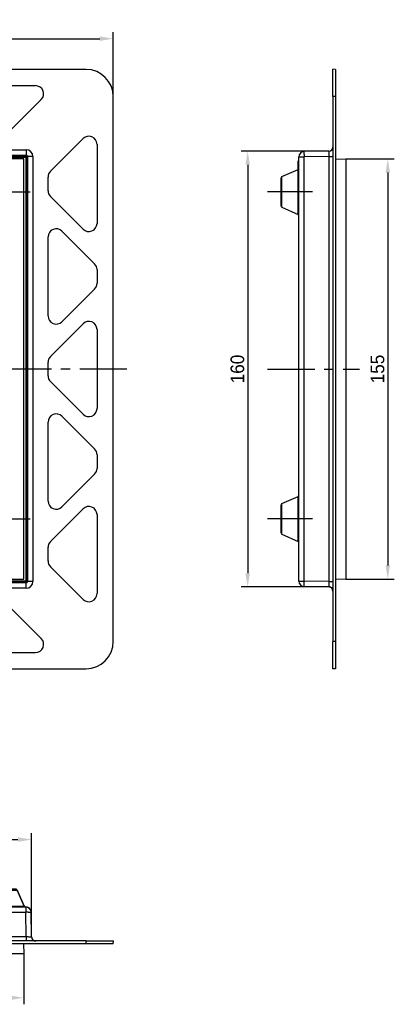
# Model space of a CAD drawing. Header units: millimetres. Extents: x 116 to 528, y 66 to 427.
# Tile 4 of 4: x 390 to 528, y 66 to 427. Entities that reach past the tile are written whole.
import ezdxf

# ---------------------------------------------------------------- set-up
doc = ezdxf.new("R2010")
doc.units = ezdxf.units.MM
doc.header["$LTSCALE"] = 46.255
doc.header["$PDMODE"] = 3
doc.header["$PDSIZE"] = 2.5
doc.linetypes.add('CENTER', pattern=[0.6, 0.375, -0.075, 0.075, -0.075])
doc.layers.get('0').update_dxf_attribs({"linetype": 'CONTINUOUS'})
doc.layers.get('Defpoints').update_dxf_attribs({"linetype": 'CONTINUOUS'})
doc.layers.add('BEM', color=7, linetype='CONTINUOUS', lineweight=35)
for name, color, linetype in [('SP860_007_01_BL0', 7, 'CONTINUOUS'), ('SP860_020_00_BL1', 7, 'CONTINUOUS'), ('STD_ACHSEN', 7, 'CONTINUOUS')]:
    doc.layers.add(name, color=color, linetype=linetype)
doc.styles.get("Standard").update_dxf_attribs({"font": 'txt', "width": 0.8})
doc.styles.add('TECE Standard', font='arial.ttf', dxfattribs={"width": 0.9})
doc.dimstyles.get("Standard").update_dxf_attribs({"dimtxt": 3.5, "dimasz": 3.5, "dimexe": 0.18, "dimexo": 0.0625, "dimgap": 0.09, "dimtad": 1, "dimdsep": 46, "dimtxsty": 'Standard', "dimcen": 0.09, "dimadec": 0, "dimazin": 0, "dimtol": 1, "dimtp": 0.01, "dimtm": 0.01, "dimtfac": 1, "dimtofl": 0, "dimtmove": 0, "dimatfit": 3, "dimfxl": 1, "dimtolj": 1, "dimarcsym": 0})

# ---------------------------------------------------------------- blocks, each defined once
blk = doc.blocks.new('TC-9240649_VA')
at = {"layer": 'SP860_007_01_BL0', "color": 7, "linetype": 'Continuous'}
for p, q in [((112.1, 77.1), (-112.1, 77.1)), ((112.1, -77.1), (112.1, 77.1)), ((-112.1, -77.1), (112.1, -77.1))]:
    blk.add_line(p, q, dxfattribs=at)
at = {"layer": 'SP860_020_00_BL1', "color": 7, "linetype": 'Continuous'}
for p, q in [((134.98, 109.98), (-134.98, 109.98)), ((87.41, 104), (116.41, 104)), ((118.53, 98.88), (106.53, 86.88)), ((144.98, -99.98), (144.98, 99.98)), ((121.88, 72.56), (133.88, 84.56)), ((139, 82.44), (139, 53.44)), ((121, 65.44), (121, 70.44)), ((133.88, 51.32), (121.88, 63.32)), ((126.12, 50.59), (138.12, 38.59)), ((121, 19.47), (121, 48.47)), ((139, 36.47), (139, 31.47)), ((138.12, 29.35), (126.12, 17.35)), ((121.88, 4.62), (133.88, 16.62)), ((139, 14.5), (139, -14.5)), ((121, -2.5), (121, 2.5)), ((133.88, -16.62), (121.88, -4.62)), ((126.12, -17.35), (138.12, -29.35)), ((121, -48.47), (121, -19.47)), ((139, -31.47), (139, -36.47)), ((138.12, -38.59), (126.12, -50.59)), ((121.88, -63.32), (133.88, -51.32)), ((139, -53.44), (139, -82.44)), ((121, -70.44), (121, -65.44)), ((133.88, -84.56), (121.88, -72.56)), ((118.53, -98.88), (106.53, -86.88)), ((87.41, -104), (116.41, -104)), ((-134.98, -109.98), (134.98, -109.98))]:
    blk.add_line(p, q, dxfattribs=at)
at = {"layer": 'SP860_020_00_BL1', "color": 9, "linetype": 'Continuous'}
for p, q in [((-112.97, 80.47), (112.97, 80.47)), ((112.97, 80.47), (112.97, 78.47)), ((-112.97, 78.47), (112.97, 78.47)), ((-112.8, 78.3), (112.8, 78.3)), ((-112.8, 77.8), (112.8, 77.8)), ((112.97, 78.47), (112.8, 78.3)), ((112.8, 77.8), (112.8, 78.3)), ((112.8, 77.8), (113.3, 77.8)), ((112.8, 77.8), (112.8, -77.8)), ((113.47, 77.97), (113.3, 77.8)), ((113.3, 77.8), (113.3, -77.8)), ((115.47, 77.97), (113.47, 77.97)), ((113.47, 77.97), (113.47, -77.97)), ((115.47, 77.97), (115.47, -77.97)), ((112.97, -78.47), (-112.97, -78.47)), ((112.8, -77.8), (-112.8, -77.8)), ((112.8, -78.3), (-112.8, -78.3)), ((112.8, -77.8), (112.8, -78.3)), ((112.8, -77.8), (113.3, -77.8)), ((112.97, -78.47), (112.8, -78.3)), ((112.97, -80.47), (112.97, -78.47)), ((113.47, -77.97), (113.3, -77.8)), ((115.47, -77.97), (113.47, -77.97)), ((112.97, -80.47), (-112.97, -80.47)), ((118.53, -98.88), (118.52, -98.89)), ((116.41, -104), (116.41, -103.98))]:
    blk.add_line(p, q, dxfattribs=at)
at = {"layer": 'SP860_020_00_BL1', "color": 7, "linetype": 'CENTER'}
for p, q in [((104, 65), (114.5, 65)), ((104, -55), (114.5, -55))]:
    blk.add_line(p, q, dxfattribs=at)
at = {"layer": 'SP860_020_00_BL1', "color": 7, "linetype": 'Continuous'}
for centre, start, end in [((116.41, 101), 315, 90), ((136, 82.44), 0, 135), ((124, 70.44), 135, 180), ((124, 65.44), 180, 225), ((124, 48.47), 45, 180), ((136, 53.44), 225, 0), ((136, 36.47), 0, 45), ((136, 31.47), 315, 0), ((124, 19.47), 180, 315), ((136, 14.5), 0, 135), ((124, 2.5), 135, 180), ((124, -2.5), 180, 225), ((124, -19.47), 45, 180), ((136, -14.5), 225, 0), ((136, -31.47), 0, 45), ((136, -36.47), 315, 0), ((124, -48.47), 180, 315), ((136, -53.44), 0, 135), ((124, -65.44), 135, 180), ((124, -70.44), 180, 225), ((136, -82.44), 225, 0), ((116.41, -101), 270, 45)]:
    blk.add_arc(centre, 3, start, end, dxfattribs=at)
at = {"layer": 'SP860_020_00_BL1', "color": 9, "linetype": 'Continuous'}
for centre, radius, start, end in [((112.97, 77.97), 2.5, 0.0051, 89.9948), ((112.8, 77.8), 0.5, 0.0246, 89.9754), ((112.97, 77.97), 0.499, 359.9044, 90.0956), ((112.8, -77.8), 0.5, 270.0246, 359.9754), ((112.97, -77.97), 0.499, 269.9044, 0.0956), ((112.97, -77.97), 2.5, 270.0051, 359.9948)]:
    blk.add_arc(centre, radius, start, end, dxfattribs=at)
at = {"layer": 'SP860_020_00_BL1', "color": 7, "linetype": 'Continuous'}
for centre, major_axis in [((134.98, 99.98), (7.07, 7.07)), ((134.98, -99.98), (7.07, -7.07))]:
    blk.add_ellipse(centre, major_axis=major_axis, ratio=0.999695, start_param=-0.785246, end_param=0.785246, dxfattribs=at)
at = {"layer": 'STD_ACHSEN', "color": 7, "linetype": 'CENTER'}
blk.add_line((150, 0), (-150, 0), dxfattribs=at)
blk = doc.blocks.new('TC-9240649_SL')
at = {"layer": 'SP860_007_01_BL0', "color": 7, "linetype": 'Continuous'}
for p, q in [((1, 77.03), (4.75, 77.1)), ((4.75, 77.1), (4.75, -77.1)), ((1, -77.03), (4.75, -77.1))]:
    blk.add_line(p, q, dxfattribs=at)
at = {"layer": 'SP860_020_00_BL1', "color": 7, "linetype": 'Continuous'}
for p, q in [((1, 109.98), (0, 110)), ((0, 100), (0, 110)), ((1, 109.98), (1, 99.98)), ((0, 100), (0, -100)), ((1, 99.98), (1, -99.98)), ((-1.47, 79.97), (-10.53, 79.82)), ((-12.5, 76.36), (-12.7, 76.36)), ((-12.7, 73.72), (-12.7, 76.36)), ((-12.5, 76.36), (-12.7, 76.36)), ((-12.5, 73.26), (-12.5, 77.82)), ((-12.5, 73.26), (-12.5, 77.82)), ((-18.7, 70.63), (-12.8, 73.26)), ((-12.7, 73.44), (-12.7, 73.72)), ((-12.7, 73.33), (-12.7, 73.44)), ((-12.5, 65), (-12.5, 73.26)), ((-12.5, 65), (-12.5, 73.26)), ((-19, 70.18), (-19, 67.89)), ((-19, 67.59), (-19, 70.18)), ((-19, 67.89), (-19, 67.8)), ((-19, 67.8), (-19, 65)), ((-19, 65), (-19, 67.59)), ((-19, 62.41), (-19, 65)), ((-19, 65), (-19, 62.2)), ((-19, 59.82), (-19, 62.41)), ((-19, 62.2), (-19, 62.11)), ((-19, 62.11), (-19, 59.82)), ((-12.5, 56.74), (-12.5, 65)), ((-12.5, 56.74), (-12.5, 65)), ((-18.7, 59.37), (-12.8, 56.74)), ((-12.5, -46.74), (-12.5, 56.74)), ((-12.5, -46.74), (-12.5, 56.74)), ((-18.7, -49.37), (-12.8, -46.74)), ((-12.5, -55), (-12.5, -46.74)), ((-12.5, -55), (-12.5, -46.74)), ((-19, -49.82), (-19, -52.11)), ((-19, -52.41), (-19, -49.82)), ((-19, -52.11), (-19, -52.2)), ((-19, -52.2), (-19, -55)), ((-19, -55), (-19, -52.41)), ((-19, -57.59), (-19, -55)), ((-19, -55), (-19, -57.8)), ((-19, -60.18), (-19, -57.59)), ((-19, -57.8), (-19, -57.89)), ((-12.5, -63.26), (-12.5, -55)), ((-12.5, -63.26), (-12.5, -55)), ((-19, -57.89), (-19, -60.18)), ((-18.7, -60.63), (-12.8, -63.26)), ((-12.5, -77.82), (-12.5, -63.26)), ((-12.5, -77.82), (-12.5, -63.26)), ((-1.47, -79.97), (-10.53, -79.82)), ((0, -110), (0, -100)), ((1, -99.98), (1, -109.98)), ((1, -109.98), (0, -110))]:
    blk.add_line(p, q, dxfattribs=at)
at = {"layer": 'SP860_020_00_BL1', "color": 9, "linetype": 'Continuous'}
for p, q in [((1, 99.98), (0, 100)), ((-12.5, 77.82), (-11, 77.82)), ((-11, 77.82), (-10.53, 77.82)), ((-1.47, 77.97), (-10.53, 77.82)), ((-10.53, -77.82), (-10.53, 77.82)), ((-1.47, 77.97), (0, 77.97)), ((-1.47, 77.97), (-1.47, -77.98)), ((-12.8, 65), (-12.8, 73.26)), ((-18.7, 69.88), (-18.7, 70.63)), ((-18.7, 67.89), (-18.7, 69.88)), ((-18.7, 67.82), (-18.7, 67.89)), ((-18.7, 65), (-18.7, 67.82)), ((-18.7, 62.18), (-18.7, 65)), ((-18.7, 62.11), (-18.7, 62.18)), ((-18.7, 60.12), (-18.7, 62.11)), ((-12.8, 56.74), (-12.8, 65)), ((-18.7, 59.37), (-18.7, 60.12)), ((-12.8, -55), (-12.8, -46.74)), ((-18.7, -50.12), (-18.7, -49.37)), ((-18.7, -52.11), (-18.7, -50.12)), ((-18.7, -52.18), (-18.7, -52.11)), ((-18.7, -55), (-18.7, -52.18)), ((-18.7, -57.82), (-18.7, -55)), ((-18.7, -57.89), (-18.7, -57.82)), ((-12.8, -63.26), (-12.8, -55)), ((-18.7, -59.88), (-18.7, -57.89)), ((-18.7, -60.63), (-18.7, -59.88)), ((-12.5, -77.82), (-11, -77.82)), ((-11, -77.82), (-10.53, -77.82)), ((-1.47, -77.98), (-10.53, -77.82)), ((-1.47, -77.97), (0, -77.97)), ((1, -99.98), (0, -100))]:
    blk.add_line(p, q, dxfattribs=at)
at = {"layer": 'SP860_020_00_BL1', "color": 7, "linetype": 'CENTER'}
for p, q in [((-7.5, 65), (-24, 65)), ((-7.5, -55), (-24, -55))]:
    blk.add_line(p, q, dxfattribs=at)
at = {"layer": 'SP860_020_00_BL1', "color": 7, "linetype": 'Continuous'}
for centre, radius, start, end in [((-10.5, 77.82), 2, 91, 180), ((-10.5, 77.82), 2, 108.5081, 126.2917), ((-10.5, 77.82), 2, 91, 108.5081), ((-1.5, 81.47), 1.5, 271, 0.0019), ((-1.5, 81.47), 1.5, 271, 293.2498), ((-1.5, 81.47), 1.5, 293.2498, 302.1566), ((-1.5, 81.47), 1.5, 302.1566, 315.4997), ((-1.5, 81.47), 1.5, 315.4997, 327.7709), ((-10.5, 77.82), 2, 126.2917, 131.8464), ((-13, 73.72), 0.5, 294.0002, 359.9991), ((-18.5, 70.18), 0.5, 114.0008, 180.0005), ((-18.5, 59.82), 0.5, 179.9995, 245.9992), ((-13, 56.28), 0.5, 0.0009, 65.9998), ((-13, -46.28), 0.5, 294.0002, 359.9991), ((-18.5, -49.82), 0.5, 114.0008, 180.0005), ((-18.5, -60.18), 0.5, 179.9995, 245.9992), ((-13, -63.72), 0.5, 0.0009, 65.9998), ((-10.5, -77.82), 2, 180, 269), ((-1.5, -81.47), 1.5, 0, 89), ((-1.5, -81.47), 1.5, 66.7494, 89), ((-1.5, -81.47), 1.5, 57.8424, 66.7494), ((-1.5, -81.47), 1.5, 44.4989, 57.8424), ((-1.5, -81.47), 1.5, 32.2275, 44.4989), ((-1.5, -81.47), 1.5, 22.2485, 32.2275)]:
    blk.add_arc(centre, radius, start, end, dxfattribs=at)
at = {"layer": 'SP860_020_00_BL1', "color": 9, "linetype": 'Continuous'}
for centre, radius, start, end in [((82.6, 79.53), 93.15, 180.5291, 180.7085), ((99.38, 79.74), 109.93, 180.709, 181.0029), ((102.74, -79.79), 113.3, 178.9997, 179.1604)]:
    blk.add_arc(centre, radius, start, end, dxfattribs=at)
for points, knots in [([(-10.55, 78.67), (-10.55, 78.83), (-10.55, 79.05), (-10.55, 79.33), (-10.55, 79.5), (-10.55, 79.62), (-10.55, 79.73), (-10.54, 79.77), (-10.54, 79.82), (-10.53, 79.82)], [0, 0, 0, 0, 0.409946, 0.582383, 0.72841, 0.845135, 0.930258, 0.98213, 1, 1, 1, 1]), ([(-1.47, 79.97), (-1.47, 79.97), (-1.47, 79.95), (-1.47, 79.93), (-1.47, 79.88), (-1.46, 79.78), (-1.46, 79.62), (-1.46, 79.37), (-1.46, 79.07), (-1.47, 78.6), (-1.47, 78.23), (-1.47, 77.97)], [0, 0, 0, 0, 0.004958, 0.019391, 0.043245, 0.076308, 0.168676, 0.293007, 0.444534, 0.617357, 1, 1, 1, 1]), ([(-10.53, -79.82), (-10.54, -79.82), (-10.54, -79.8), (-10.54, -79.78), (-10.54, -79.74), (-10.55, -79.66), (-10.55, -79.52), (-10.55, -79.32), (-10.55, -79.07), (-10.55, -78.67), (-10.54, -78.36), (-10.54, -78.13)], [0, 0, 0, 0, 0.004964, 0.018895, 0.041867, 0.073734, 0.163123, 0.284327, 0.433593, 0.60629, 1, 1, 1, 1]), ([(-1.47, -77.98), (-1.47, -78.23), (-1.47, -78.6), (-1.46, -79.07), (-1.46, -79.37), (-1.46, -79.62), (-1.46, -79.78), (-1.47, -79.88), (-1.47, -79.93), (-1.47, -79.95), (-1.47, -79.97), (-1.47, -79.97)], [0, 0, 0, 0, 0.382665, 0.555496, 0.707024, 0.831353, 0.923716, 0.956775, 0.980619, 0.995044, 1, 1, 1, 1])]:
    blk.add_open_spline(points, degree=3, knots=knots, dxfattribs=at)
at = {"layer": 'STD_ACHSEN', "color": 7, "linetype": 'CENTER'}
blk.add_line((-24, 0), (9.76, 0), dxfattribs=at)
blk = doc.blocks.new('TC-9240649_DS')
at = {"layer": 'SP860_007_01_BL0', "color": 7, "linetype": 'Continuous'}
for p, q in [((-112.03, -1), (-112.1, -4.75)), ((112.03, -1), (112.1, -4.75)), ((112.1, -4.75), (-112.1, -4.75))]:
    blk.add_line(p, q, dxfattribs=at)
at = {"layer": 'SP860_020_00_BL1', "color": 7, "linetype": 'CENTER'}
for p, q in [((-104, 7.5), (-104, 24)), ((104, 7.5), (104, 24))]:
    blk.add_line(p, q, dxfattribs=at)
at = {"layer": 'SP860_020_00_BL1', "color": 7, "linetype": 'Continuous'}
for p, q in [((-109.63, 18.7), (-112.26, 12.8)), ((-112.26, 12.8), (-109.63, 18.7)), ((-106.15, 19), (-109.18, 19)), ((-109.18, 19), (-106.59, 19)), ((-106.59, 19), (-101.41, 19)), ((-101.85, 19), (-106.15, 19)), ((-98.82, 19), (-101.85, 19)), ((-101.41, 19), (-98.82, 19)), ((-98.82, 19), (-98.82, 19)), ((-98.37, 18.7), (-95.74, 12.8)), ((-95.74, 12.8), (-98.37, 18.7)), ((98.37, 18.7), (95.74, 12.8)), ((95.74, 12.8), (98.37, 18.7)), ((101.85, 19), (98.82, 19)), ((98.82, 19), (101.41, 19)), ((101.41, 19), (106.59, 19)), ((106.15, 19), (101.85, 19)), ((109.18, 19), (106.15, 19)), ((106.59, 19), (109.18, 19)), ((109.18, 19), (109.18, 19)), ((109.63, 18.7), (112.26, 12.8)), ((112.26, 12.8), (109.63, 18.7)), ((-112.82, 12.5), (112.82, 12.5)), ((-112.82, 12.5), (112.82, 12.5)), ((-20.83, 12.5), (-20.83, 12.7)), ((-20.83, 12.7), (-20.78, 12.7)), ((-20.78, 12.7), (-20.72, 12.7)), ((-20.78, 12.5), (-20.78, 12.7)), ((-20.72, 12.7), (-20.61, 12.7)), ((-20.72, 12.5), (-20.72, 12.7)), ((-20.61, 12.7), (-20.44, 12.7)), ((-20.61, 12.5), (-20.61, 12.7)), ((-20.44, 12.7), (-20.15, 12.7)), ((-20.44, 12.5), (-20.44, 12.7)), ((-20.15, 12.7), (-19.81, 12.7)), ((-20.15, 12.5), (-20.15, 12.7)), ((-19.81, 12.7), (-19.47, 12.7)), ((-19.81, 12.5), (-19.81, 12.7)), ((-19.47, 12.7), (-19.19, 12.7)), ((-19.47, 12.5), (-19.47, 12.7)), ((-19.19, 12.7), (-19.02, 12.7)), ((-19.19, 12.5), (-19.19, 12.7)), ((-19.02, 12.7), (-18.91, 12.7)), ((-19.02, 12.5), (-19.02, 12.7)), ((-18.91, 12.7), (-18.85, 12.7)), ((-18.91, 12.5), (-18.91, 12.7)), ((-18.85, 12.7), (-18.79, 12.7)), ((-18.85, 12.5), (-18.85, 12.7)), ((-18.79, 12.5), (-18.79, 12.7)), ((-18.34, 12.5), (-18.34, 12.7)), ((-18.34, 12.7), (-18.28, 12.7)), ((-18.28, 12.7), (-18.23, 12.7)), ((-18.28, 12.5), (-18.28, 12.7)), ((-18.23, 12.7), (-18.11, 12.7)), ((-18.23, 12.5), (-18.23, 12.7)), ((-18.11, 12.7), (-17.94, 12.7)), ((-18.11, 12.5), (-18.11, 12.7)), ((-17.94, 12.7), (-17.66, 12.7)), ((-17.94, 12.5), (-17.94, 12.7)), ((-17.66, 12.7), (-17.32, 12.7)), ((-17.66, 12.5), (-17.66, 12.7)), ((-17.32, 12.7), (-16.98, 12.7)), ((-17.32, 12.5), (-17.32, 12.7)), ((-16.98, 12.7), (-16.7, 12.7)), ((-16.98, 12.5), (-16.98, 12.7)), ((-16.7, 12.7), (-16.53, 12.7)), ((-16.7, 12.5), (-16.7, 12.7)), ((-16.53, 12.7), (-16.41, 12.7)), ((-16.53, 12.5), (-16.53, 12.7)), ((-16.41, 12.7), (-16.36, 12.7)), ((-16.41, 12.5), (-16.41, 12.7)), ((-16.36, 12.7), (-16.3, 12.7)), ((-16.36, 12.5), (-16.36, 12.7)), ((-16.3, 12.5), (-16.3, 12.7)), ((-13.13, 12.5), (-13.13, 12.7)), ((-13.13, 12.7), (-13.07, 12.7)), ((-13.07, 12.7), (-13.01, 12.7)), ((-13.07, 12.5), (-13.07, 12.7)), ((-13.01, 12.7), (-12.9, 12.7)), ((-13.01, 12.5), (-13.01, 12.7)), ((-12.9, 12.7), (-12.73, 12.7)), ((-12.9, 12.5), (-12.9, 12.7)), ((-12.73, 12.7), (-12.45, 12.7)), ((-12.73, 12.5), (-12.73, 12.7)), ((-12.45, 12.7), (-12.11, 12.7)), ((-12.45, 12.5), (-12.45, 12.7)), ((-12.11, 12.7), (-11.77, 12.7)), ((-12.11, 12.5), (-12.11, 12.7)), ((-11.77, 12.7), (-11.48, 12.7)), ((-11.77, 12.5), (-11.77, 12.7)), ((-11.48, 12.7), (-11.31, 12.7)), ((-11.48, 12.5), (-11.48, 12.7)), ((-11.31, 12.7), (-11.2, 12.7)), ((-11.31, 12.5), (-11.31, 12.7)), ((-11.2, 12.7), (-11.14, 12.7)), ((-11.2, 12.5), (-11.2, 12.7)), ((-11.14, 12.7), (-11.09, 12.7)), ((-11.14, 12.5), (-11.14, 12.7)), ((-11.09, 12.5), (-11.09, 12.7)), ((-10.63, 12.5), (-10.63, 12.7)), ((-10.63, 12.7), (-10.58, 12.7)), ((-10.58, 12.7), (-10.35, 12.7)), ((-10.58, 12.5), (-10.58, 12.7)), ((-10.35, 12.7), (-10.29, 12.7)), ((-10.35, 12.5), (-10.35, 12.7)), ((-10.29, 12.7), (-10.18, 12.7)), ((-10.18, 12.7), (-10.12, 12.7)), ((-10.12, 12.7), (-9.78, 12.7)), ((-10.12, 12.5), (-10.12, 12.7)), ((-9.78, 12.7), (-9.56, 12.7)), ((-9.78, 12.5), (-9.78, 12.7)), ((-9.56, 12.7), (-9.48, 12.7)), ((-9.56, 12.5), (-9.56, 12.7)), ((-9.48, 12.7), (-5.95, 12.7)), ((-9.48, 12.5), (-9.48, 12.7)), ((-5.95, 12.7), (-2.42, 12.7)), ((-2.42, 12.5), (-2.42, 12.7)), ((-2.36, 12.7), (-2.3, 12.7)), ((-2.36, 12.5), (-2.36, 12.7)), ((-2.3, 12.7), (-2.25, 12.7)), ((-2.3, 12.5), (-2.3, 12.7)), ((-2.25, 12.5), (-2.25, 12.7)), ((-1.79, 12.5), (-1.79, 12.7)), ((-1.79, 12.7), (-1.68, 12.7)), ((-1.68, 12.5), (-1.68, 12.7)), ((-1.68, 12.7), (-1.62, 12.7)), ((-1.62, 12.7), (-1.51, 12.7)), ((-1.62, 12.5), (-1.62, 12.7)), ((-1.51, 12.7), (-1.45, 12.7)), ((-1.45, 12.7), (-1.17, 12.7)), ((-1.45, 12.5), (-1.45, 12.7)), ((-1.17, 12.7), (-0.89, 12.7)), ((-1.17, 12.5), (-1.17, 12.7)), ((-0.89, 12.7), (-0.66, 12.7)), ((-0.89, 12.5), (-0.89, 12.7)), ((-0.66, 12.7), (-0.38, 12.7)), ((-0.66, 12.5), (-0.66, 12.7)), ((-0.38, 12.7), (-0.09, 12.7)), ((-0.38, 12.5), (-0.38, 12.7)), ((-0.09, 12.7), (-0.04, 12.7)), ((-0.09, 12.5), (-0.09, 12.7)), ((-0.04, 12.7), (0.08, 12.7)), ((0.08, 12.7), (0.19, 12.7)), ((0.08, 12.5), (0.08, 12.7)), ((0.19, 12.7), (0.25, 12.7)), ((0.19, 12.5), (0.19, 12.7)), ((0.25, 12.5), (0.25, 12.7)), ((0.7, 12.5), (0.7, 12.7)), ((0.7, 12.7), (0.76, 12.7)), ((0.76, 12.5), (0.76, 12.7)), ((0.76, 12.7), (0.81, 12.7)), ((0.81, 12.7), (0.87, 12.7)), ((0.87, 12.7), (1.04, 12.7)), ((0.87, 12.5), (0.87, 12.7)), ((1.04, 12.7), (1.15, 12.7)), ((1.04, 12.5), (1.04, 12.7)), ((1.15, 12.7), (1.32, 12.7)), ((1.32, 12.7), (1.39, 12.7)), ((1.32, 12.5), (1.32, 12.7)), ((1.39, 12.7), (4.92, 12.7)), ((1.39, 12.5), (1.39, 12.7)), ((4.92, 12.7), (8.45, 12.7)), ((8.45, 12.5), (8.45, 12.7)), ((10.5, 12.7), (10.68, 12.7)), ((10.5, 12.5), (10.5, 12.7)), ((10.68, 12.7), (11.07, 12.7)), ((11.07, 12.7), (11.49, 12.7)), ((11.49, 12.5), (11.49, 12.7)), ((11.49, 12.7), (11.87, 12.7)), ((11.87, 12.7), (12.57, 12.7)), ((12.55, 12.5), (12.55, 12.7)), ((12.55, 12.7), (12.57, 12.7)), ((12.57, 12.7), (12.74, 12.7)), ((12.74, 12.7), (13.69, 12.7)), ((13.69, 12.7), (15.97, 12.7)), ((15.97, 12.7), (16.83, 12.7)), ((16.83, 12.7), (17.21, 12.7)), ((17.21, 12.7), (17.71, 12.7)), ((17.71, 12.7), (18.09, 12.7)), ((17.71, 12.5), (17.71, 12.7)), ((18.09, 12.5), (18.09, 12.7)), ((18.24, 12.5), (18.24, 12.7)), ((18.24, 12.7), (18.73, 12.7)), ((18.73, 12.7), (18.98, 12.7)), ((18.73, 12.5), (18.73, 12.7)), ((18.98, 12.7), (19.16, 12.7)), ((19.16, 12.5), (19.16, 12.7)), ((-114.97, 1.47), (-114.82, 10.53)), ((114.97, 1.47), (114.82, 10.53)), ((-144.98, -1), (-145, 0)), ((-145, 0), (-135, 0)), ((135, 0), (-135, 0)), ((135, 0), (145, 0)), ((144.98, -1), (145, 0)), ((-134.98, -1), (-144.98, -1)), ((134.98, -1), (-134.98, -1)), ((144.98, -1), (134.98, -1))]:
    blk.add_line(p, q, dxfattribs=at)
at = {"layer": 'SP860_020_00_BL1', "color": 9, "linetype": 'Continuous'}
for p, q in [((-109.63, 18.7), (-108.88, 18.7)), ((-108.88, 18.7), (-106.89, 18.7)), ((-106.89, 18.7), (-106.82, 18.7)), ((-106.82, 18.7), (-101.18, 18.7)), ((-101.18, 18.7), (-101.11, 18.7)), ((-101.11, 18.7), (-99.12, 18.7)), ((-99.12, 18.7), (-98.37, 18.7)), ((98.37, 18.7), (99.12, 18.7)), ((99.12, 18.7), (101.11, 18.7)), ((101.11, 18.7), (101.18, 18.7)), ((101.18, 18.7), (106.82, 18.7)), ((106.82, 18.7), (106.89, 18.7)), ((106.89, 18.7), (108.88, 18.7)), ((108.88, 18.7), (109.63, 18.7)), ((-112.82, 12.5), (-112.82, 11)), ((-112.82, 11), (-112.82, 10.53)), ((-112.26, 12.8), (-95.74, 12.8)), ((10.68, 12.5), (10.68, 12.7)), ((13.69, 12.5), (13.69, 12.7)), ((15.97, 12.5), (15.97, 12.7)), ((18.98, 12.5), (18.98, 12.7)), ((95.74, 12.8), (112.26, 12.8)), ((112.82, 12.5), (112.82, 11)), ((112.82, 11), (112.82, 10.53)), ((-112.98, 1.47), (-112.82, 10.53)), ((-112.82, 10.53), (112.82, 10.53)), ((112.97, 1.47), (112.82, 10.53)), ((-134.98, -1), (-135, 0)), ((112.97, 1.47), (-112.98, 1.47)), ((-112.97, 1.47), (-112.97, 0)), ((112.97, 1.47), (112.97, 0)), ((134.98, -1), (135, 0))]:
    blk.add_line(p, q, dxfattribs=at)
at = {"layer": 'SP860_020_00_BL1', "color": 7, "linetype": 'Continuous'}
for centre, radius, start, end in [((-109.18, 18.5), 0.5, 133.997, 155.9995), ((-109.18, 18.5), 0.5, 133.997, 155.9995), ((-109.18, 18.5), 0.5, 111.9954, 133.997), ((-109.18, 18.5), 0.5, 111.9954, 133.997), ((-109.18, 18.5), 0.5, 90, 111.9954), ((-109.18, 18.5), 0.5, 90, 111.9954), ((-98.82, 18.5), 0.5, 68.0046, 90), ((-98.82, 18.5), 0.5, 68.0046, 90), ((-98.82, 18.5), 0.5, 46.003, 68.0046), ((-98.82, 18.5), 0.5, 46.003, 68.0046), ((-98.82, 18.5), 0.5, 24.0005, 46.003), ((-98.82, 18.5), 0.5, 24.0005, 46.003), ((98.82, 18.5), 0.5, 133.997, 155.9995), ((98.82, 18.5), 0.5, 133.997, 155.9995), ((98.82, 18.5), 0.5, 111.9954, 133.997), ((98.82, 18.5), 0.5, 111.9954, 133.997), ((98.82, 18.5), 0.5, 90, 111.9954), ((98.82, 18.5), 0.5, 90, 111.9954), ((109.18, 18.5), 0.5, 68.0046, 90), ((109.18, 18.5), 0.5, 68.0046, 90), ((109.18, 18.5), 0.5, 46.003, 68.0046), ((109.18, 18.5), 0.5, 46.003, 68.0046), ((109.18, 18.5), 0.5, 24.0005, 46.003), ((109.18, 18.5), 0.5, 24.0005, 46.003), ((-112.82, 10.5), 2, 90, 179), ((-112.72, 13), 0.5, 292.0004, 314.0026), ((-112.72, 13), 0.5, 292.0017, 314.0027), ((-112.72, 13), 0.5, 314.0026, 335.9995), ((-112.72, 13), 0.5, 314.0027, 335.9995), ((-95.28, 13), 0.5, 204.0005, 226.2342), ((-95.28, 13), 0.5, 204.0005, 226.2342), ((-95.28, 13), 0.5, 226.2342, 247.9982), ((-95.28, 13), 0.5, 226.2342, 247.9983), ((95.28, 13), 0.5, 292.0018, 313.7658), ((95.28, 13), 0.5, 292.0017, 313.7658), ((95.28, 13), 0.5, 313.7658, 335.9995), ((95.28, 13), 0.5, 313.7658, 335.9995), ((112.72, 13), 0.5, 204.0005, 225.9974), ((112.72, 13), 0.5, 204.0005, 225.9973), ((112.72, 13), 0.5, 225.9974, 247.9996), ((112.72, 13), 0.5, 225.9973, 247.9983), ((112.82, 10.5), 2, 1, 90), ((112.82, 10.5), 2, 54.2465, 72.1175), ((112.82, 10.5), 2, 41.8465, 54.2465), ((112.82, 10.5), 2, 36.2917, 41.8465), ((-116.47, 1.5), 1.5, 270, 359), ((-116.47, 1.5), 1.5, 292.2485, 302.2275), ((-116.47, 1.5), 1.5, 302.2275, 314.4989), ((-116.47, 1.5), 1.5, 314.4989, 327.8424), ((-116.47, 1.5), 1.5, 327.8424, 336.7494), ((-116.47, 1.5), 1.5, 336.7494, 359), ((116.47, 1.5), 1.5, 181, 270.0019), ((116.47, 1.5), 1.5, 181, 203.2498), ((116.47, 1.5), 1.5, 203.2498, 212.1566), ((116.47, 1.5), 1.5, 212.1566, 225.4997), ((116.47, 1.5), 1.5, 225.4997, 237.7709)]:
    blk.add_arc(centre, radius, start, end, dxfattribs=at)
at = {"layer": 'SP860_020_00_BL1', "color": 9, "linetype": 'Continuous'}
for centre, radius, start, end in [((-114.79, -102.74), 113.3, 88.9997, 89.1604), ((114.74, -99.38), 109.93, 90.709, 91.0029), ((114.53, -82.6), 93.15, 90.5291, 90.7085)]:
    blk.add_arc(centre, radius, start, end, dxfattribs=at)
for points, knots in [([(-114.82, 10.53), (-114.82, 10.54), (-114.8, 10.54), (-114.78, 10.54), (-114.74, 10.54), (-114.66, 10.55), (-114.52, 10.55), (-114.32, 10.55), (-114.07, 10.55), (-113.67, 10.55), (-113.36, 10.54), (-113.13, 10.54)], [0, 0, 0, 0, 0.004964, 0.018895, 0.041867, 0.073734, 0.163123, 0.284327, 0.433593, 0.60629, 1, 1, 1, 1]), ([(113.67, 10.55), (113.83, 10.55), (114.05, 10.55), (114.33, 10.55), (114.5, 10.55), (114.62, 10.55), (114.73, 10.55), (114.77, 10.54), (114.82, 10.54), (114.82, 10.53)], [0, 0, 0, 0, 0.409946, 0.582383, 0.72841, 0.845135, 0.930258, 0.98213, 1, 1, 1, 1]), ([(-112.98, 1.47), (-113.23, 1.47), (-113.6, 1.47), (-114.07, 1.46), (-114.37, 1.46), (-114.62, 1.46), (-114.78, 1.46), (-114.88, 1.47), (-114.93, 1.47), (-114.95, 1.47), (-114.97, 1.47), (-114.97, 1.47)], [0, 0, 0, 0, 0.382665, 0.555496, 0.707024, 0.831353, 0.923716, 0.956775, 0.980619, 0.995044, 1, 1, 1, 1]), ([(114.97, 1.47), (114.97, 1.47), (114.95, 1.47), (114.93, 1.47), (114.88, 1.47), (114.78, 1.46), (114.62, 1.46), (114.37, 1.46), (114.07, 1.46), (113.6, 1.47), (113.23, 1.47), (112.97, 1.47)], [0, 0, 0, 0, 0.004958, 0.019391, 0.043245, 0.076308, 0.168676, 0.293007, 0.444534, 0.617357, 1, 1, 1, 1])]:
    blk.add_open_spline(points, degree=3, knots=knots, dxfattribs=at)
at = {"layer": 'STD_ACHSEN', "color": 7, "linetype": 'CENTER'}
blk.add_line((0, 24), (0, -9.76), dxfattribs=at)
blk = doc.blocks.new('*D8')
at = {"layer": 'BEM', "color": 0, "lineweight": -2, "transparency": 16777216}
for p, q in [((134.75, 399.14), (134.75, 422.79)), ((139.75, 420.39), (419.71, 420.39)), ((424.71, 399.14), (424.71, 422.79))]:
    blk.add_line(p, q, dxfattribs=at)
at = {"layer": 'BEM', "color": 0, "transparency": 16777216}
for points in [[(139.75, 421.22), (139.75, 419.56), (134.75, 420.39)], [(419.71, 421.22), (419.71, 419.56), (424.71, 420.39)]]:
    blk.add_solid(points, dxfattribs=at)
at = {"layer": 'Defpoints', "color": 0, "transparency": 16777216}
for p in [(424.71, 420.39), (134.75, 399.14), (424.71, 399.14)]:
    blk.add_point(p, dxfattribs=at)
at = {"layer": 'BEM', "color": 0, "lineweight": 13, "transparency": 16777216, "insert": (279.73, 424.14), "char_height": 5, "attachment_point": 5, "style": 'TECE Standard'}
blk.add_mtext('\\A1;290', dxfattribs=at)
blk = doc.blocks.new('*D10')
at = {"layer": 'BEM', "color": 0, "lineweight": -2, "transparency": 16777216}
for p, q in [((164.76, 90.71), (164.76, 128.86)), ((394.7, 90.71), (394.7, 128.86)), ((169.76, 126.46), (389.7, 126.46))]:
    blk.add_line(p, q, dxfattribs=at)
at = {"layer": 'BEM', "color": 0, "transparency": 16777216}
for points in [[(169.76, 127.29), (169.76, 125.62), (164.76, 126.46)], [(389.7, 127.29), (389.7, 125.62), (394.7, 126.46)]]:
    blk.add_solid(points, dxfattribs=at)
at = {"layer": 'Defpoints', "color": 0, "transparency": 16777216}
for p in [(394.7, 126.46), (164.76, 90.71), (394.7, 90.71)]:
    blk.add_point(p, dxfattribs=at)
at = {"layer": 'BEM', "color": 0, "lineweight": 13, "transparency": 16777216, "insert": (279.73, 130.21), "char_height": 5, "attachment_point": 5, "style": 'TECE Standard'}
blk.add_mtext('\\A1;230', dxfattribs=at)
blk = doc.blocks.new('*D11')
at = {"layer": 'BEM', "color": 0, "lineweight": -2, "transparency": 16777216}
for p, q in [((167.63, 84.48), (167.63, 65.99)), ((391.83, 84.48), (391.83, 65.99)), ((172.63, 68.39), (386.83, 68.39))]:
    blk.add_line(p, q, dxfattribs=at)
at = {"layer": 'BEM', "color": 0, "transparency": 16777216}
for points in [[(172.63, 69.23), (172.63, 67.56), (167.63, 68.39)], [(386.83, 69.23), (386.83, 67.56), (391.83, 68.39)]]:
    blk.add_solid(points, dxfattribs=at)
at = {"layer": 'Defpoints', "color": 0, "transparency": 16777216}
for p in [(167.63, 84.48), (391.83, 84.48), (391.83, 68.39)]:
    blk.add_point(p, dxfattribs=at)
at = {"layer": 'BEM', "color": 0, "lineweight": 13, "transparency": 16777216, "insert": (279.73, 72.15), "char_height": 5, "attachment_point": 5, "style": 'TECE Standard'}
blk.add_mtext('\\A1;225', dxfattribs=at)
blk = doc.blocks.new('*D12')
at = {"layer": 'BEM', "color": 0, "lineweight": -2, "transparency": 16777216}
for p, q in [((503.86, 379.13), (471.66, 379.13)), ((474.06, 374.13), (474.06, 224.18)), ((503.86, 219.18), (471.66, 219.18))]:
    blk.add_line(p, q, dxfattribs=at)
at = {"layer": 'BEM', "color": 0, "transparency": 16777216}
for points in [[(473.23, 374.13), (474.89, 374.13), (474.06, 379.13)], [(473.23, 224.18), (474.89, 224.18), (474.06, 219.18)]]:
    blk.add_solid(points, dxfattribs=at)
at = {"layer": 'Defpoints', "color": 0, "transparency": 16777216}
for p in [(503.86, 379.13), (474.06, 219.18), (503.86, 219.18)]:
    blk.add_point(p, dxfattribs=at)
at = {"layer": 'BEM', "color": 0, "lineweight": 13, "transparency": 16777216, "insert": (470.31, 299.15), "char_height": 5, "attachment_point": 5, "rotation": 90, "style": 'TECE Standard'}
blk.add_mtext('\\A1;160', dxfattribs=at)
blk = doc.blocks.new('*D13')
at = {"layer": 'BEM', "color": 0, "lineweight": -2, "transparency": 16777216}
for p, q in [((510.09, 376.25), (527.91, 376.25)), ((525.51, 371.25), (525.51, 227.05)), ((510.09, 222.05), (527.91, 222.05))]:
    blk.add_line(p, q, dxfattribs=at)
at = {"layer": 'BEM', "color": 0, "transparency": 16777216}
for points in [[(524.68, 371.25), (526.34, 371.25), (525.51, 376.25)], [(524.68, 227.05), (526.34, 227.05), (525.51, 222.05)]]:
    blk.add_solid(points, dxfattribs=at)
at = {"layer": 'Defpoints', "color": 0, "transparency": 16777216}
for p in [(510.09, 376.25), (510.09, 222.05), (525.51, 222.05)]:
    blk.add_point(p, dxfattribs=at)
at = {"layer": 'BEM', "color": 0, "lineweight": 13, "transparency": 16777216, "insert": (521.76, 299.15), "char_height": 5, "attachment_point": 5, "rotation": 90, "style": 'TECE Standard'}
blk.add_mtext('\\A1;155', dxfattribs=at)

msp = doc.modelspace()

# ---------------------------------------------------------------- block references
for name, p in [('TC-9240649_VA', (279.73, 299.15)), ('TC-9240649_SL', (505.34, 299.15)), ('TC-9240649_DS', (279.73, 89.23))]:
    msp.add_blockref(name, p)

# ---------------------------------------------------------------- dimensions: what is measured, and where the dimension line sits
at = {"layer": 'BEM', "lineweight": 13}
for base, p1, p2, picture, middle in [((424.71, 420.39), (134.75, 399.14), (424.71, 399.14), '*D8', (279.73, 424.14)), ((394.7, 126.46), (164.76, 90.71), (394.7, 90.71), '*D10', (279.73, 130.21))]:
    dim = msp.add_linear_dim(base=base, p1=p1, p2=p2, dimstyle='Standard', override={"dimscale": 2, "dimtxt": 2.5, "dimasz": 2.5, "dimexe": 1.2, "dimexo": 0, "dimgap": 0.6, "dimdec": 0, "dimzin": 0, "dimdsep": 44, "dimtxsty": 'TECE Standard', "dimcen": 1.5, "dimazin": 2, "dimtol": 0, "dimtdec": 0, "dimtofl": 1, "dimtzin": 0}, dxfattribs=at)
    dim.commit()
    dim.dimension.update_dxf_attribs({"geometry": picture, "text_midpoint": middle})
dim = msp.add_linear_dim(base=(474.06, 219.18), p1=(503.86, 379.13), p2=(503.86, 219.18), angle=90, dimstyle='Standard', override={"dimscale": 2, "dimtxt": 2.5, "dimasz": 2.5, "dimexe": 1.2, "dimexo": 0, "dimgap": 0.6, "dimdec": 0, "dimzin": 0, "dimdsep": 44, "dimtxsty": 'TECE Standard', "dimcen": 1.5, "dimazin": 2, "dimtol": 0, "dimtdec": 0, "dimtofl": 1, "dimtzin": 0}, dxfattribs=at)
dim.commit()
dim.dimension.update_dxf_attribs({"geometry": '*D12', "text_midpoint": (470.31, 299.15)})
dim = msp.add_linear_dim(base=(525.51, 222.05), p1=(510.09, 376.25), p2=(510.09, 222.05), angle=90, text='155', dimstyle='Standard', override={"dimscale": 2, "dimtxt": 2.5, "dimasz": 2.5, "dimexe": 1.2, "dimexo": 0, "dimgap": 0.6, "dimdec": 0, "dimzin": 0, "dimdsep": 44, "dimtxsty": 'TECE Standard', "dimcen": 1.5, "dimazin": 2, "dimtol": 0, "dimtdec": 0, "dimtofl": 1, "dimtzin": 0}, dxfattribs=at)
dim.commit()
dim.dimension.update_dxf_attribs({"geometry": '*D13', "text_midpoint": (521.76, 299.15)})
dim = msp.add_linear_dim(base=(391.83, 68.39), p1=(167.63, 84.48), p2=(391.83, 84.48), text='225', dimstyle='Standard', override={"dimscale": 2, "dimtxt": 2.5, "dimasz": 2.5, "dimexe": 1.2, "dimexo": 0, "dimgap": 0.6, "dimdec": 0, "dimzin": 0, "dimdsep": 44, "dimtxsty": 'TECE Standard', "dimcen": 1.5, "dimazin": 2, "dimtol": 0, "dimtdec": 0, "dimtofl": 1, "dimtzin": 0}, dxfattribs=at)
dim.commit()
dim.dimension.update_dxf_attribs({"geometry": '*D11', "text_midpoint": (279.73, 72.15)})

doc.saveas('drawing.dxf')
